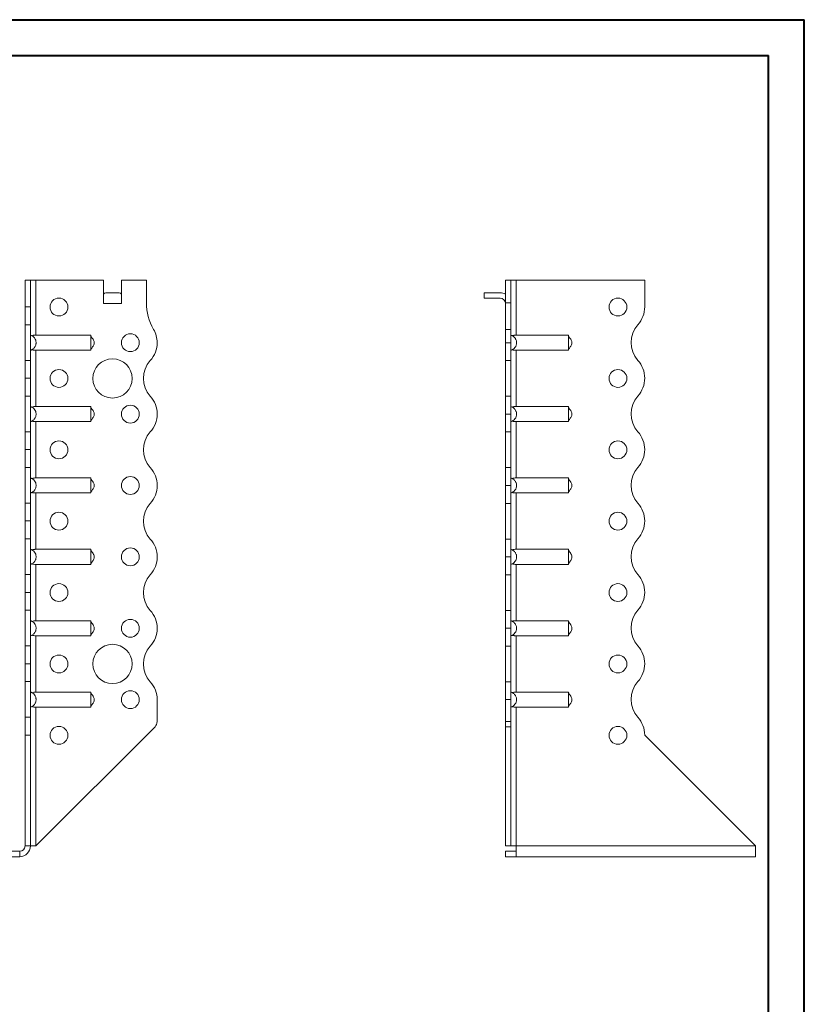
# Model space of a CAD drawing. Header units: millimetres. Extents: x 0 to 210, y 0 to 297.
# Tile 7 of 7: x 100 to 210, y 159 to 297. Entities that reach past the tile are written whole.
import ezdxf

# ---------------------------------------------------------------- set-up
doc = ezdxf.new("R2010")
doc.units = ezdxf.units.MM

msp = doc.modelspace()

# ---------------------------------------------------------------- linework, layer by layer
at = {"color": 7, "linetype": 'Continuous', "lineweight": 40}
for p, q in [((0.08, 297.21), (210.08, 297.21)), ((210.08, 0.21), (210.08, 297.21)), ((210.08, 292.21), (210.08, 297.21)), ((10.08, 292.21), (205.08, 292.21)), ((205.08, 5.21), (205.08, 292.21))]:
    msp.add_line(p, q, dxfattribs=at)
at = {"color": 7, "linetype": 'Continuous', "lineweight": 15}
for p, q in [((100.92, 260.71), (101.67, 260.71)), ((100.92, 256.99), (100.92, 260.71)), ((101.67, 256.99), (101.67, 260.71)), ((102.42, 260.71), (101.67, 260.71)), ((102.42, 253.02), (102.42, 260.71)), ((102.42, 260.71), (111.92, 260.71)), ((111.92, 257.46), (111.92, 260.71)), ((114.42, 257.46), (114.42, 260.71)), ((114.42, 260.71), (117.92, 260.71)), ((117.92, 260.71), (117.92, 257.57)), ((168.97, 260.71), (168.22, 260.71)), ((168.22, 260.71), (168.22, 257.57)), ((168.97, 260.71), (168.97, 257.57)), ((169.72, 260.71), (168.97, 260.71)), ((169.72, 253.02), (169.72, 260.71)), ((187.72, 260.71), (169.72, 260.71)), ((187.72, 256.99), (187.72, 260.71)), ((112.23, 258.96), (114.11, 258.96)), ((165.22, 258.96), (165.22, 258.21)), ((165.22, 258.96), (167.47, 258.96)), ((167.47, 258.21), (165.22, 258.21)), ((100.92, 256.99), (101.67, 256.99)), ((100.92, 254.49), (100.92, 256.99)), ((101.67, 256.99), (101.67, 254.49)), ((111.92, 257.46), (114.42, 257.46)), ((168.22, 257.57), (168.97, 257.57)), ((168.22, 253.83), (168.22, 257.57)), ((168.97, 257.57), (168.97, 253.83)), ((101.67, 254.49), (100.92, 254.49)), ((100.92, 249.49), (100.92, 254.49)), ((101.67, 249.49), (101.67, 254.49)), ((168.22, 251.96), (168.22, 253.83)), ((168.22, 253.83), (168.97, 253.83)), ((168.97, 253.83), (168.97, 251.96)), ((102.42, 253.02), (110.12, 253.02)), ((169.72, 253.02), (177.04, 253.02)), ((168.22, 251.96), (168.97, 251.96)), ((168.22, 249.46), (168.22, 251.96)), ((168.97, 251.96), (168.97, 249.46)), ((102.42, 250.91), (110.12, 250.91)), ((102.42, 243.02), (102.42, 250.91)), ((169.72, 250.91), (177.04, 250.91)), ((169.72, 243.02), (169.72, 250.91)), ((100.92, 249.49), (101.67, 249.49)), ((100.92, 246.99), (100.92, 249.49)), ((101.67, 249.49), (101.67, 246.99)), ((168.97, 249.46), (168.22, 249.46)), ((168.22, 244.46), (168.22, 249.46)), ((168.97, 244.46), (168.97, 249.46)), ((100.92, 246.99), (101.67, 246.99)), ((100.92, 244.49), (100.92, 246.99)), ((101.67, 246.99), (100.92, 246.99)), ((100.92, 246.99), (100.92, 246.99)), ((101.67, 246.99), (101.67, 244.49)), ((101.67, 246.99), (101.67, 246.99)), ((187.72, 246.99), (187.72, 246.99)), ((101.67, 244.49), (100.92, 244.49)), ((100.92, 239.49), (100.92, 244.49)), ((101.67, 239.49), (101.67, 244.49)), ((168.22, 244.46), (168.97, 244.46)), ((168.22, 241.96), (168.22, 244.46)), ((168.97, 244.46), (168.97, 241.96)), ((102.42, 243.02), (110.12, 243.02)), ((169.72, 243.02), (177.04, 243.02)), ((119.42, 241.96), (119.42, 241.96)), ((168.97, 241.96), (168.22, 241.96)), ((168.22, 239.46), (168.22, 241.96)), ((168.97, 241.96), (168.97, 239.46)), ((102.42, 240.91), (110.12, 240.91)), ((102.42, 233.02), (102.42, 240.91)), ((169.72, 240.91), (177.04, 240.91)), ((169.72, 233.02), (169.72, 240.91)), ((100.92, 239.49), (101.67, 239.49)), ((100.92, 236.99), (100.92, 239.49)), ((101.67, 239.49), (101.67, 236.99)), ((168.97, 239.46), (168.22, 239.46)), ((168.22, 234.46), (168.22, 239.46)), ((168.97, 234.46), (168.97, 239.46)), ((101.67, 236.99), (100.92, 236.99)), ((100.92, 236.99), (101.67, 236.99)), ((100.92, 236.99), (100.92, 236.99)), ((100.92, 234.49), (100.92, 236.99)), ((101.67, 236.99), (101.67, 236.99)), ((101.67, 236.99), (101.67, 234.49)), ((187.72, 236.99), (187.72, 236.99)), ((101.67, 234.49), (100.92, 234.49)), ((100.92, 229.49), (100.92, 234.49)), ((101.67, 229.49), (101.67, 234.49)), ((168.22, 234.46), (168.97, 234.46)), ((168.22, 231.96), (168.22, 234.46)), ((168.97, 234.46), (168.97, 231.96)), ((102.42, 233.02), (110.12, 233.02)), ((119.42, 231.96), (119.42, 231.96)), ((168.97, 231.96), (168.22, 231.96)), ((168.22, 229.46), (168.22, 231.96)), ((168.97, 231.96), (168.97, 229.46)), ((169.72, 233.02), (177.04, 233.02)), ((102.42, 230.91), (110.12, 230.91)), ((102.42, 223.02), (102.42, 230.91)), ((169.72, 230.91), (177.04, 230.91)), ((169.72, 223.02), (169.72, 230.91)), ((100.92, 229.49), (101.67, 229.49)), ((100.92, 226.99), (100.92, 229.49)), ((101.67, 229.49), (101.67, 226.99)), ((168.97, 229.46), (168.22, 229.46)), ((168.22, 224.46), (168.22, 229.46)), ((168.97, 224.46), (168.97, 229.46)), ((101.67, 226.99), (100.92, 226.99)), ((100.92, 226.99), (101.67, 226.99)), ((100.92, 226.99), (100.92, 226.99)), ((100.92, 224.49), (100.92, 226.99)), ((101.67, 226.99), (101.67, 226.99)), ((101.67, 226.99), (101.67, 224.49)), ((187.72, 226.99), (187.72, 226.99)), ((101.67, 224.49), (100.92, 224.49)), ((100.92, 219.49), (100.92, 224.49)), ((101.67, 219.49), (101.67, 224.49)), ((168.22, 224.46), (168.97, 224.46)), ((168.22, 221.96), (168.22, 224.46)), ((168.97, 224.46), (168.97, 221.96)), ((102.42, 223.02), (110.12, 223.02)), ((169.72, 223.02), (177.04, 223.02)), ((102.42, 220.91), (110.12, 220.91)), ((102.42, 213.02), (102.42, 220.91)), ((119.42, 221.96), (119.42, 221.96)), ((168.97, 221.96), (168.22, 221.96)), ((168.22, 219.46), (168.22, 221.96)), ((168.97, 221.96), (168.97, 219.46)), ((169.72, 220.91), (177.04, 220.91)), ((169.72, 213.02), (169.72, 220.91)), ((100.92, 219.49), (101.67, 219.49)), ((100.92, 216.99), (100.92, 219.49)), ((101.67, 219.49), (101.67, 216.99)), ((168.97, 219.46), (168.22, 219.46)), ((168.22, 214.46), (168.22, 219.46)), ((168.97, 214.46), (168.97, 219.46)), ((100.92, 216.99), (101.67, 216.99)), ((100.92, 214.49), (100.92, 216.99)), ((101.67, 216.99), (100.92, 216.99)), ((100.92, 216.99), (100.92, 216.99)), ((101.67, 216.99), (101.67, 214.49)), ((101.67, 216.99), (101.67, 216.99)), ((187.72, 216.99), (187.72, 216.99)), ((101.67, 214.49), (100.92, 214.49)), ((100.92, 209.49), (100.92, 214.49)), ((101.67, 209.49), (101.67, 214.49)), ((168.22, 214.46), (168.97, 214.46)), ((168.22, 211.96), (168.22, 214.46)), ((168.97, 214.46), (168.97, 211.96)), ((102.42, 213.02), (110.12, 213.02)), ((169.72, 213.02), (177.04, 213.02)), ((119.42, 211.96), (119.42, 211.96)), ((168.22, 211.96), (168.97, 211.96)), ((168.22, 209.46), (168.22, 211.96)), ((168.97, 211.96), (168.22, 211.96)), ((168.22, 211.96), (168.22, 211.96)), ((168.97, 211.96), (168.97, 209.46)), ((168.97, 211.96), (168.97, 211.96)), ((102.42, 210.91), (110.12, 210.91)), ((102.42, 203.02), (102.42, 210.91)), ((169.72, 210.91), (177.04, 210.91)), ((169.72, 203.02), (169.72, 210.91)), ((100.92, 209.49), (101.67, 209.49)), ((100.92, 206.99), (100.92, 209.49)), ((101.67, 209.49), (101.67, 206.99)), ((168.97, 209.46), (168.22, 209.46)), ((168.22, 204.46), (168.22, 209.46)), ((168.97, 204.46), (168.97, 209.46)), ((101.67, 206.99), (100.92, 206.99)), ((100.92, 206.99), (101.67, 206.99)), ((100.92, 204.49), (100.92, 206.99)), ((100.92, 206.99), (100.92, 206.99)), ((101.67, 206.99), (101.67, 204.49)), ((101.67, 206.99), (101.67, 206.99)), ((187.72, 206.99), (187.72, 206.99)), ((101.67, 204.49), (100.92, 204.49)), ((100.92, 199.49), (100.92, 204.49)), ((101.67, 199.49), (101.67, 204.49)), ((168.22, 204.46), (168.97, 204.46)), ((168.22, 201.96), (168.22, 204.46)), ((168.97, 204.46), (168.97, 201.96)), ((102.42, 203.02), (110.12, 203.02)), ((169.72, 203.02), (177.04, 203.02)), ((119.42, 201.96), (119.42, 198.88)), ((168.97, 201.96), (168.22, 201.96)), ((168.22, 201.96), (168.22, 198.88)), ((168.97, 201.96), (168.97, 198.88)), ((102.42, 200.91), (110.12, 200.91)), ((102.42, 181.46), (102.42, 200.91)), ((169.72, 200.91), (177.04, 200.91)), ((169.72, 181.46), (169.72, 200.91)), ((100.92, 199.49), (101.67, 199.49)), ((100.92, 196.99), (100.92, 199.49)), ((101.67, 199.49), (101.67, 196.99)), ((168.22, 198.88), (168.97, 198.88)), ((168.22, 198.17), (168.22, 198.88)), ((168.97, 198.88), (168.97, 198.17)), ((102.42, 181.46), (119.13, 198.17)), ((168.97, 198.17), (168.22, 198.17)), ((168.22, 181.46), (168.22, 198.17)), ((168.97, 181.46), (168.97, 198.17)), ((101.67, 196.99), (100.92, 196.99)), ((100.92, 196.96), (100.92, 196.99)), ((100.92, 196.96), (101.67, 196.96)), ((100.92, 181.46), (100.92, 196.96)), ((101.67, 196.96), (101.67, 196.99)), ((101.67, 181.46), (101.67, 196.96)), ((187.72, 196.96), (187.72, 196.99)), ((203.22, 181.46), (187.72, 196.96)), ((41.67, 180.71), (100.17, 180.71)), ((100.17, 180.71), (100.17, 179.96)), ((100.92, 181.46), (101.67, 181.46)), ((101.67, 181.46), (102.42, 181.46)), ((168.97, 181.46), (168.22, 181.46)), ((169.72, 180.71), (168.22, 180.71)), ((168.22, 180.71), (168.22, 179.96)), ((168.97, 181.46), (169.72, 181.46)), ((203.22, 181.46), (169.72, 181.46)), ((169.72, 181.46), (169.72, 179.96)), ((203.22, 181.46), (203.22, 179.96)), ((41.67, 179.96), (100.17, 179.96)), ((169.72, 179.96), (168.22, 179.96)), ((203.22, 179.96), (169.72, 179.96))]:
    msp.add_line(p, q, dxfattribs=at)
for centre, radius in [((105.67, 256.96), 1.25), ((183.97, 256.96), 1.25), ((115.67, 251.96), 1.25), ((113.17, 246.96), 2.75), ((105.67, 246.96), 1.25), ((183.97, 246.96), 1.25), ((115.67, 241.96), 1.25), ((105.67, 236.96), 1.25), ((183.97, 236.96), 1.25), ((115.67, 231.96), 1.25), ((105.67, 226.96), 1.25), ((183.97, 226.96), 1.25), ((115.67, 221.96), 1.25), ((105.67, 216.96), 1.25), ((183.97, 216.96), 1.25), ((115.67, 211.96), 1.25), ((113.17, 206.96), 2.75), ((105.67, 206.96), 1.25), ((183.97, 206.96), 1.25), ((115.67, 201.96), 1.25), ((105.67, 196.96), 1.25), ((183.97, 196.96), 1.25)]:
    msp.add_circle(centre, radius, dxfattribs=at)
for centre, radius, start, end in [((167.47, 257.46), 1.5, 60, 90), ((167.47, 257.46), 0.75, 0, 90), ((125.42, 257.57), 7.5, 180, 209.9264), ((183.97, 256.99), 3.75, 318.1877, 0), ((115.67, 251.96), 3.75, 0.0409, 29.9264), ((189.56, 251.99), 3.75, 138.1877, 221.8123), ((115.67, 251.96), 3.75, 318.1877, 0), ((121.26, 246.96), 3.75, 138.1877, 221.8196), ((183.97, 246.99), 3.75, 0, 41.8123), ((183.97, 246.99), 3.75, 318.1804, 0), ((115.67, 241.96), 3.75, 0, 41.8196), ((189.56, 241.99), 3.75, 138.1804, 221.8123), ((115.67, 241.96), 3.75, 318.1877, 0), ((121.26, 236.96), 3.75, 138.1877, 221.8123), ((183.97, 236.99), 3.75, 0, 41.8123), ((183.97, 236.99), 3.75, 318.1804, 0), ((115.67, 231.96), 3.75, 0, 41.8123), ((189.56, 231.99), 3.75, 138.1804, 221.8123), ((115.67, 231.96), 3.75, 318.1804, 0), ((121.26, 226.96), 3.75, 138.1804, 221.8196), ((183.97, 226.99), 3.75, 0, 41.8123), ((183.97, 226.99), 3.75, 318.1804, 0), ((115.67, 221.96), 3.75, 0, 41.8196), ((189.56, 221.99), 3.75, 138.1804, 221.8196), ((115.67, 221.96), 3.75, 318.1804, 0), ((121.26, 216.96), 3.75, 138.1804, 221.8196), ((183.97, 216.99), 3.75, 0, 41.8196), ((183.97, 216.99), 3.75, 318.1804, 0), ((115.67, 211.96), 3.75, 0, 41.8196), ((189.56, 211.99), 3.75, 138.1804, 221.8196), ((115.67, 211.96), 3.75, 318.1804, 0), ((121.26, 206.96), 3.75, 138.1804, 221.8196), ((183.97, 206.99), 3.75, 0, 41.8196), ((183.97, 206.99), 3.75, 318.1877, 0), ((115.67, 201.96), 3.75, 0, 41.8196), ((189.56, 201.99), 3.75, 138.1877, 221.8123), ((118.42, 198.88), 1, 315, 0), ((183.97, 196.99), 3.75, 0, 41.8123), ((100.17, 181.46), 1.5, 270, 360), ((100.17, 181.46), 0.75, 270, 360)]:
    msp.add_arc(centre, radius, start, end, dxfattribs=at)
for centre, start_param, end_param in [((112.23, 257.46), 0, 0.523599), ((114.11, 257.46), 5.759587, 6.283185)]:
    msp.add_ellipse(centre, major_axis=(0, 1.5), ratio=0.416667, start_param=start_param, end_param=end_param, dxfattribs=at)
for points, knots in [([(101.67, 250.91), (101.73, 250.92), (101.78, 250.94), (101.89, 250.99), (101.94, 251.02), (102.04, 251.09), (102.09, 251.13), (102.17, 251.21), (102.21, 251.25), (102.28, 251.35), (102.31, 251.4), (102.37, 251.5), (102.39, 251.56), (102.43, 251.67), (102.44, 251.73), (102.46, 251.84), (102.47, 251.9), (102.47, 252.02), (102.46, 252.08), (102.44, 252.2), (102.43, 252.26), (102.37, 252.43), (102.32, 252.53), (102.17, 252.72), (102.09, 252.8), (101.94, 252.9), (101.89, 252.93), (101.78, 252.98), (101.73, 253.01), (101.67, 253.02)], [0, 0, 0, 0, 0.0625, 0.0625, 0.125, 0.125, 0.1875, 0.1875, 0.25, 0.25, 0.3125, 0.3125, 0.375, 0.375, 0.4375, 0.4375, 0.5, 0.5, 0.5625, 0.5625, 0.625, 0.625, 0.75, 0.75, 0.875, 0.875, 0.9375, 0.9375, 1, 1, 1, 1]), ([(102.42, 253.02), (102.37, 253.02), (102.32, 253.02), (102.22, 253.01), (102.17, 253.01), (102.08, 253), (102.04, 252.99), (101.96, 252.97), (101.92, 252.95), (101.89, 252.93)], [0, 0, 0, 0, 0.25, 0.25, 0.5, 0.5, 0.75, 0.75, 1, 1, 1, 1]), ([(110.12, 253.02), (110.12, 253.01), (110.12, 252.98), (110.12, 252.93), (110.12, 252.9), (110.12, 252.84), (110.12, 252.8), (110.12, 252.72), (110.12, 252.67), (110.12, 252.58), (110.12, 252.53), (110.12, 252.42), (110.12, 252.37), (110.12, 252.26), (110.12, 252.2), (110.12, 252.08), (110.12, 252.02), (110.12, 251.85), (110.12, 251.73), (110.12, 251.5), (110.12, 251.4), (110.12, 251.21), (110.12, 251.12), (110.12, 251.02), (110.12, 250.99), (110.12, 250.94), (110.12, 250.92), (110.12, 250.91)], [0, 0, 0, 0, 0.0625, 0.0625, 0.125, 0.125, 0.1875, 0.1875, 0.25, 0.25, 0.3125, 0.3125, 0.375, 0.375, 0.4375, 0.4375, 0.5, 0.5, 0.625, 0.625, 0.75, 0.75, 0.875, 0.875, 0.9375, 0.9375, 1, 1, 1, 1]), ([(110.12, 250.96), (110.15, 251.03), (110.19, 251.14), (110.32, 251.29), (110.44, 251.47), (110.56, 251.67), (110.63, 251.9), (110.61, 252.13), (110.5, 252.36), (110.37, 252.55), (110.23, 252.72), (110.15, 252.85), (110.13, 252.93), (110.12, 252.96)], [0, 0, 0, 0, 0.103535, 0.187076, 0.282267, 0.376183, 0.481926, 0.573538, 0.654559, 0.788835, 0.889561, 0.944535, 1, 1, 1, 1]), ([(168.97, 253.02), (169.03, 253.01), (169.08, 252.98), (169.19, 252.93), (169.24, 252.9), (169.34, 252.84), (169.39, 252.8), (169.47, 252.72), (169.51, 252.67), (169.58, 252.58), (169.62, 252.53), (169.67, 252.42), (169.7, 252.37), (169.73, 252.26), (169.75, 252.2), (169.77, 252.08), (169.77, 252.02), (169.77, 251.85), (169.75, 251.73), (169.68, 251.5), (169.62, 251.4), (169.48, 251.21), (169.39, 251.12), (169.24, 251.02), (169.19, 250.99), (169.08, 250.94), (169.03, 250.92), (168.97, 250.91)], [0, 0, 0, 0, 0.0625, 0.0625, 0.125, 0.125, 0.1875, 0.1875, 0.25, 0.25, 0.3125, 0.3125, 0.375, 0.375, 0.4375, 0.4375, 0.5, 0.5, 0.625, 0.625, 0.75, 0.75, 0.875, 0.875, 0.9375, 0.9375, 1, 1, 1, 1]), ([(169.19, 252.93), (169.22, 252.95), (169.26, 252.97), (169.34, 252.99), (169.39, 253), (169.52, 253.02), (169.62, 253.02), (169.72, 253.02)], [0, 0, 0, 0, 0.25, 0.25, 0.5, 0.5, 1, 1, 1, 1]), ([(177.04, 250.91), (177.04, 250.92), (177.04, 250.94), (177.04, 250.99), (177.04, 251.02), (177.04, 251.09), (177.04, 251.13), (177.04, 251.21), (177.04, 251.25), (177.04, 251.35), (177.04, 251.4), (177.04, 251.5), (177.04, 251.56), (177.04, 251.67), (177.04, 251.73), (177.04, 251.84), (177.04, 251.9), (177.04, 252.02), (177.04, 252.08), (177.04, 252.2), (177.04, 252.26), (177.04, 252.43), (177.04, 252.53), (177.04, 252.72), (177.04, 252.8), (177.04, 252.9), (177.04, 252.93), (177.04, 252.98), (177.04, 253.01), (177.04, 253.02)], [0, 0, 0, 0, 0.0625, 0.0625, 0.125, 0.125, 0.1875, 0.1875, 0.25, 0.25, 0.3125, 0.3125, 0.375, 0.375, 0.4375, 0.4375, 0.5, 0.5, 0.5625, 0.5625, 0.625, 0.625, 0.75, 0.75, 0.875, 0.875, 0.9375, 0.9375, 1, 1, 1, 1]), ([(177.04, 250.96), (177.06, 251.03), (177.11, 251.14), (177.24, 251.29), (177.36, 251.47), (177.48, 251.67), (177.55, 251.9), (177.52, 252.13), (177.42, 252.36), (177.28, 252.55), (177.15, 252.72), (177.07, 252.85), (177.05, 252.93), (177.04, 252.96)], [0, 0, 0, 0, 0.103535, 0.187076, 0.282267, 0.376183, 0.481926, 0.573538, 0.654559, 0.788835, 0.889561, 0.944535, 1, 1, 1, 1]), ([(101.89, 250.99), (101.92, 250.98), (101.96, 250.96), (102.04, 250.94), (102.08, 250.93), (102.22, 250.91), (102.32, 250.91), (102.42, 250.91)], [0, 0, 0, 0, 0.25, 0.25, 0.5, 0.5, 1, 1, 1, 1]), ([(169.72, 250.91), (169.67, 250.91), (169.62, 250.91), (169.52, 250.91), (169.48, 250.92), (169.38, 250.93), (169.34, 250.94), (169.26, 250.96), (169.22, 250.98), (169.19, 250.99)], [0, 0, 0, 0, 0.25, 0.25, 0.5, 0.5, 0.75, 0.75, 1, 1, 1, 1]), ([(101.67, 240.91), (101.73, 240.92), (101.78, 240.94), (101.89, 240.99), (101.94, 241.02), (102.04, 241.09), (102.09, 241.13), (102.17, 241.21), (102.21, 241.25), (102.28, 241.35), (102.31, 241.4), (102.37, 241.5), (102.39, 241.56), (102.43, 241.67), (102.44, 241.73), (102.46, 241.84), (102.47, 241.9), (102.47, 242.02), (102.46, 242.08), (102.44, 242.2), (102.43, 242.26), (102.37, 242.43), (102.32, 242.53), (102.17, 242.72), (102.09, 242.8), (101.94, 242.9), (101.89, 242.93), (101.78, 242.98), (101.73, 243.01), (101.67, 243.02)], [0, 0, 0, 0, 0.0625, 0.0625, 0.125, 0.125, 0.1875, 0.1875, 0.25, 0.25, 0.3125, 0.3125, 0.375, 0.375, 0.4375, 0.4375, 0.5, 0.5, 0.5625, 0.5625, 0.625, 0.625, 0.75, 0.75, 0.875, 0.875, 0.9375, 0.9375, 1, 1, 1, 1]), ([(102.42, 243.02), (102.37, 243.02), (102.32, 243.02), (102.22, 243.01), (102.17, 243.01), (102.04, 242.99), (101.95, 242.97), (101.89, 242.93)], [0, 0, 0, 0, 0.25, 0.25, 0.5, 0.5, 1, 1, 1, 1]), ([(110.12, 243.02), (110.12, 243.01), (110.12, 242.98), (110.12, 242.93), (110.12, 242.9), (110.12, 242.84), (110.12, 242.8), (110.12, 242.72), (110.12, 242.67), (110.12, 242.58), (110.12, 242.53), (110.12, 242.42), (110.12, 242.37), (110.12, 242.26), (110.12, 242.2), (110.12, 242.08), (110.12, 242.02), (110.12, 241.85), (110.12, 241.73), (110.12, 241.5), (110.12, 241.4), (110.12, 241.21), (110.12, 241.12), (110.12, 241.02), (110.12, 240.99), (110.12, 240.94), (110.12, 240.92), (110.12, 240.91)], [0, 0, 0, 0, 0.0625, 0.0625, 0.125, 0.125, 0.1875, 0.1875, 0.25, 0.25, 0.3125, 0.3125, 0.375, 0.375, 0.4375, 0.4375, 0.5, 0.5, 0.625, 0.625, 0.75, 0.75, 0.875, 0.875, 0.9375, 0.9375, 1, 1, 1, 1]), ([(110.12, 240.96), (110.15, 241.03), (110.19, 241.14), (110.32, 241.29), (110.44, 241.47), (110.56, 241.67), (110.63, 241.9), (110.61, 242.13), (110.5, 242.36), (110.37, 242.55), (110.23, 242.72), (110.15, 242.85), (110.13, 242.93), (110.12, 242.96)], [0, 0, 0, 0, 0.103535, 0.187076, 0.282267, 0.376183, 0.481926, 0.573538, 0.654559, 0.788835, 0.889561, 0.944535, 1, 1, 1, 1]), ([(168.97, 243.02), (169.03, 243.01), (169.08, 242.98), (169.19, 242.93), (169.24, 242.9), (169.34, 242.84), (169.39, 242.8), (169.47, 242.72), (169.51, 242.67), (169.58, 242.58), (169.62, 242.53), (169.67, 242.42), (169.7, 242.37), (169.73, 242.26), (169.75, 242.2), (169.77, 242.08), (169.77, 242.02), (169.77, 241.85), (169.75, 241.73), (169.68, 241.5), (169.62, 241.4), (169.48, 241.21), (169.39, 241.12), (169.24, 241.02), (169.19, 240.99), (169.08, 240.94), (169.03, 240.92), (168.97, 240.91)], [0, 0, 0, 0, 0.0625, 0.0625, 0.125, 0.125, 0.1875, 0.1875, 0.25, 0.25, 0.3125, 0.3125, 0.375, 0.375, 0.4375, 0.4375, 0.5, 0.5, 0.625, 0.625, 0.75, 0.75, 0.875, 0.875, 0.9375, 0.9375, 1, 1, 1, 1]), ([(169.19, 242.93), (169.22, 242.95), (169.26, 242.97), (169.34, 242.99), (169.39, 243), (169.52, 243.02), (169.62, 243.02), (169.72, 243.02)], [0, 0, 0, 0, 0.25, 0.25, 0.5, 0.5, 1, 1, 1, 1]), ([(177.04, 240.91), (177.04, 240.92), (177.04, 240.94), (177.04, 240.99), (177.04, 241.02), (177.04, 241.09), (177.04, 241.13), (177.04, 241.21), (177.04, 241.25), (177.04, 241.35), (177.04, 241.4), (177.04, 241.5), (177.04, 241.56), (177.04, 241.67), (177.04, 241.73), (177.04, 241.84), (177.04, 241.9), (177.04, 242.02), (177.04, 242.08), (177.04, 242.2), (177.04, 242.26), (177.04, 242.43), (177.04, 242.53), (177.04, 242.72), (177.04, 242.8), (177.04, 242.9), (177.04, 242.93), (177.04, 242.98), (177.04, 243.01), (177.04, 243.02)], [0, 0, 0, 0, 0.0625, 0.0625, 0.125, 0.125, 0.1875, 0.1875, 0.25, 0.25, 0.3125, 0.3125, 0.375, 0.375, 0.4375, 0.4375, 0.5, 0.5, 0.5625, 0.5625, 0.625, 0.625, 0.75, 0.75, 0.875, 0.875, 0.9375, 0.9375, 1, 1, 1, 1]), ([(177.04, 240.96), (177.06, 241.03), (177.11, 241.14), (177.24, 241.29), (177.36, 241.47), (177.48, 241.67), (177.55, 241.9), (177.52, 242.13), (177.42, 242.36), (177.28, 242.55), (177.15, 242.72), (177.07, 242.85), (177.05, 242.93), (177.04, 242.96)], [0, 0, 0, 0, 0.103535, 0.187076, 0.282267, 0.376183, 0.481926, 0.573538, 0.654559, 0.788835, 0.889561, 0.944535, 1, 1, 1, 1]), ([(101.89, 240.99), (101.92, 240.98), (101.96, 240.96), (102.04, 240.94), (102.08, 240.93), (102.22, 240.91), (102.32, 240.91), (102.42, 240.91)], [0, 0, 0, 0, 0.25, 0.25, 0.5, 0.5, 1, 1, 1, 1]), ([(169.72, 240.91), (169.67, 240.91), (169.62, 240.91), (169.52, 240.91), (169.48, 240.92), (169.38, 240.93), (169.34, 240.94), (169.26, 240.96), (169.22, 240.98), (169.19, 240.99)], [0, 0, 0, 0, 0.25, 0.25, 0.5, 0.5, 0.75, 0.75, 1, 1, 1, 1]), ([(101.67, 230.91), (101.73, 230.92), (101.78, 230.94), (101.89, 230.99), (101.94, 231.02), (102.04, 231.09), (102.09, 231.13), (102.17, 231.21), (102.21, 231.25), (102.28, 231.35), (102.31, 231.4), (102.37, 231.5), (102.39, 231.56), (102.43, 231.67), (102.44, 231.73), (102.46, 231.84), (102.47, 231.9), (102.47, 232.02), (102.46, 232.08), (102.44, 232.2), (102.43, 232.26), (102.37, 232.43), (102.32, 232.53), (102.17, 232.72), (102.09, 232.8), (101.94, 232.9), (101.89, 232.93), (101.78, 232.98), (101.73, 233.01), (101.67, 233.02)], [0, 0, 0, 0, 0.0625, 0.0625, 0.125, 0.125, 0.1875, 0.1875, 0.25, 0.25, 0.3125, 0.3125, 0.375, 0.375, 0.4375, 0.4375, 0.5, 0.5, 0.5625, 0.5625, 0.625, 0.625, 0.75, 0.75, 0.875, 0.875, 0.9375, 0.9375, 1, 1, 1, 1]), ([(102.42, 233.02), (102.37, 233.02), (102.32, 233.02), (102.22, 233.01), (102.17, 233.01), (102.04, 232.99), (101.95, 232.97), (101.89, 232.93)], [0, 0, 0, 0, 0.25, 0.25, 0.5, 0.5, 1, 1, 1, 1]), ([(110.12, 233.02), (110.12, 233.01), (110.12, 232.98), (110.12, 232.93), (110.12, 232.9), (110.12, 232.84), (110.12, 232.8), (110.12, 232.72), (110.12, 232.67), (110.12, 232.58), (110.12, 232.53), (110.12, 232.42), (110.12, 232.37), (110.12, 232.26), (110.12, 232.2), (110.12, 232.08), (110.12, 232.02), (110.12, 231.85), (110.12, 231.73), (110.12, 231.5), (110.12, 231.4), (110.12, 231.21), (110.12, 231.12), (110.12, 231.02), (110.12, 230.99), (110.12, 230.94), (110.12, 230.92), (110.12, 230.91)], [0, 0, 0, 0, 0.0625, 0.0625, 0.125, 0.125, 0.1875, 0.1875, 0.25, 0.25, 0.3125, 0.3125, 0.375, 0.375, 0.4375, 0.4375, 0.5, 0.5, 0.625, 0.625, 0.75, 0.75, 0.875, 0.875, 0.9375, 0.9375, 1, 1, 1, 1]), ([(110.12, 230.96), (110.15, 231.03), (110.19, 231.14), (110.32, 231.29), (110.44, 231.47), (110.56, 231.67), (110.63, 231.9), (110.61, 232.13), (110.5, 232.36), (110.37, 232.55), (110.23, 232.72), (110.15, 232.85), (110.13, 232.93), (110.12, 232.96)], [0, 0, 0, 0, 0.103535, 0.187076, 0.282267, 0.376183, 0.481926, 0.573538, 0.654559, 0.788835, 0.889561, 0.944535, 1, 1, 1, 1]), ([(168.97, 233.02), (169.03, 233.01), (169.08, 232.98), (169.19, 232.93), (169.24, 232.9), (169.34, 232.84), (169.39, 232.8), (169.47, 232.72), (169.51, 232.67), (169.58, 232.58), (169.62, 232.53), (169.67, 232.42), (169.7, 232.37), (169.73, 232.26), (169.75, 232.2), (169.77, 232.08), (169.77, 232.02), (169.77, 231.85), (169.75, 231.73), (169.68, 231.5), (169.62, 231.4), (169.48, 231.21), (169.39, 231.12), (169.24, 231.02), (169.19, 230.99), (169.08, 230.94), (169.03, 230.92), (168.97, 230.91)], [0, 0, 0, 0, 0.0625, 0.0625, 0.125, 0.125, 0.1875, 0.1875, 0.25, 0.25, 0.3125, 0.3125, 0.375, 0.375, 0.4375, 0.4375, 0.5, 0.5, 0.625, 0.625, 0.75, 0.75, 0.875, 0.875, 0.9375, 0.9375, 1, 1, 1, 1]), ([(169.19, 232.93), (169.22, 232.95), (169.26, 232.97), (169.34, 232.99), (169.39, 233), (169.52, 233.02), (169.62, 233.02), (169.72, 233.02)], [0, 0, 0, 0, 0.25, 0.25, 0.5, 0.5, 1, 1, 1, 1]), ([(177.04, 230.91), (177.04, 230.92), (177.04, 230.94), (177.04, 230.99), (177.04, 231.02), (177.04, 231.09), (177.04, 231.13), (177.04, 231.21), (177.04, 231.25), (177.04, 231.35), (177.04, 231.4), (177.04, 231.5), (177.04, 231.56), (177.04, 231.67), (177.04, 231.73), (177.04, 231.84), (177.04, 231.9), (177.04, 232.02), (177.04, 232.08), (177.04, 232.2), (177.04, 232.26), (177.04, 232.43), (177.04, 232.53), (177.04, 232.72), (177.04, 232.8), (177.04, 232.9), (177.04, 232.93), (177.04, 232.98), (177.04, 233.01), (177.04, 233.02)], [0, 0, 0, 0, 0.0625, 0.0625, 0.125, 0.125, 0.1875, 0.1875, 0.25, 0.25, 0.3125, 0.3125, 0.375, 0.375, 0.4375, 0.4375, 0.5, 0.5, 0.5625, 0.5625, 0.625, 0.625, 0.75, 0.75, 0.875, 0.875, 0.9375, 0.9375, 1, 1, 1, 1]), ([(177.04, 230.96), (177.06, 231.03), (177.11, 231.14), (177.24, 231.29), (177.36, 231.47), (177.48, 231.67), (177.55, 231.9), (177.52, 232.13), (177.42, 232.36), (177.28, 232.55), (177.15, 232.72), (177.07, 232.85), (177.05, 232.93), (177.04, 232.96)], [0, 0, 0, 0, 0.103535, 0.187076, 0.282267, 0.376183, 0.481926, 0.573538, 0.654559, 0.788835, 0.889561, 0.944535, 1, 1, 1, 1]), ([(101.89, 230.99), (101.92, 230.98), (101.96, 230.96), (102.04, 230.94), (102.08, 230.93), (102.22, 230.91), (102.32, 230.91), (102.42, 230.91)], [0, 0, 0, 0, 0.25, 0.25, 0.5, 0.5, 1, 1, 1, 1]), ([(169.72, 230.91), (169.67, 230.91), (169.62, 230.91), (169.52, 230.91), (169.48, 230.92), (169.38, 230.93), (169.34, 230.94), (169.26, 230.96), (169.22, 230.98), (169.19, 230.99)], [0, 0, 0, 0, 0.25, 0.25, 0.5, 0.5, 0.75, 0.75, 1, 1, 1, 1]), ([(101.67, 220.91), (101.73, 220.92), (101.78, 220.94), (101.89, 220.99), (101.94, 221.02), (102.04, 221.09), (102.09, 221.13), (102.17, 221.21), (102.21, 221.25), (102.28, 221.35), (102.31, 221.4), (102.37, 221.5), (102.39, 221.56), (102.43, 221.67), (102.44, 221.73), (102.46, 221.84), (102.47, 221.9), (102.47, 222.02), (102.46, 222.08), (102.44, 222.2), (102.43, 222.26), (102.37, 222.43), (102.32, 222.53), (102.17, 222.72), (102.09, 222.8), (101.94, 222.9), (101.89, 222.93), (101.78, 222.98), (101.73, 223.01), (101.67, 223.02)], [0, 0, 0, 0, 0.0625, 0.0625, 0.125, 0.125, 0.1875, 0.1875, 0.25, 0.25, 0.3125, 0.3125, 0.375, 0.375, 0.4375, 0.4375, 0.5, 0.5, 0.5625, 0.5625, 0.625, 0.625, 0.75, 0.75, 0.875, 0.875, 0.9375, 0.9375, 1, 1, 1, 1]), ([(102.42, 223.02), (102.37, 223.02), (102.32, 223.02), (102.22, 223.01), (102.17, 223.01), (102.04, 222.99), (101.95, 222.97), (101.89, 222.93)], [0, 0, 0, 0, 0.25, 0.25, 0.5, 0.5, 1, 1, 1, 1]), ([(110.12, 223.02), (110.12, 223.01), (110.12, 222.98), (110.12, 222.93), (110.12, 222.9), (110.12, 222.84), (110.12, 222.8), (110.12, 222.72), (110.12, 222.67), (110.12, 222.58), (110.12, 222.53), (110.12, 222.42), (110.12, 222.37), (110.12, 222.26), (110.12, 222.2), (110.12, 222.08), (110.12, 222.02), (110.12, 221.85), (110.12, 221.73), (110.12, 221.5), (110.12, 221.4), (110.12, 221.21), (110.12, 221.12), (110.12, 221.02), (110.12, 220.99), (110.12, 220.94), (110.12, 220.92), (110.12, 220.91)], [0, 0, 0, 0, 0.0625, 0.0625, 0.125, 0.125, 0.1875, 0.1875, 0.25, 0.25, 0.3125, 0.3125, 0.375, 0.375, 0.4375, 0.4375, 0.5, 0.5, 0.625, 0.625, 0.75, 0.75, 0.875, 0.875, 0.9375, 0.9375, 1, 1, 1, 1]), ([(110.12, 220.96), (110.15, 221.03), (110.19, 221.14), (110.32, 221.29), (110.44, 221.47), (110.56, 221.67), (110.63, 221.9), (110.61, 222.13), (110.5, 222.36), (110.37, 222.55), (110.23, 222.72), (110.15, 222.85), (110.13, 222.93), (110.12, 222.96)], [0, 0, 0, 0, 0.103535, 0.187076, 0.282267, 0.376183, 0.481926, 0.573538, 0.654559, 0.788835, 0.889561, 0.944535, 1, 1, 1, 1]), ([(168.97, 223.02), (169.03, 223.01), (169.08, 222.98), (169.19, 222.93), (169.24, 222.9), (169.34, 222.84), (169.39, 222.8), (169.47, 222.72), (169.51, 222.67), (169.58, 222.58), (169.62, 222.53), (169.67, 222.42), (169.7, 222.37), (169.73, 222.26), (169.75, 222.2), (169.77, 222.08), (169.77, 222.02), (169.77, 221.85), (169.75, 221.73), (169.68, 221.5), (169.62, 221.4), (169.48, 221.21), (169.39, 221.12), (169.24, 221.02), (169.19, 220.99), (169.08, 220.94), (169.03, 220.92), (168.97, 220.91)], [0, 0, 0, 0, 0.0625, 0.0625, 0.125, 0.125, 0.1875, 0.1875, 0.25, 0.25, 0.3125, 0.3125, 0.375, 0.375, 0.4375, 0.4375, 0.5, 0.5, 0.625, 0.625, 0.75, 0.75, 0.875, 0.875, 0.9375, 0.9375, 1, 1, 1, 1]), ([(169.19, 222.93), (169.22, 222.95), (169.26, 222.97), (169.34, 222.99), (169.39, 223), (169.52, 223.02), (169.62, 223.02), (169.72, 223.02)], [0, 0, 0, 0, 0.25, 0.25, 0.5, 0.5, 1, 1, 1, 1]), ([(177.04, 220.91), (177.04, 220.92), (177.04, 220.94), (177.04, 220.99), (177.04, 221.02), (177.04, 221.09), (177.04, 221.13), (177.04, 221.21), (177.04, 221.25), (177.04, 221.35), (177.04, 221.4), (177.04, 221.5), (177.04, 221.56), (177.04, 221.67), (177.04, 221.73), (177.04, 221.84), (177.04, 221.9), (177.04, 222.02), (177.04, 222.08), (177.04, 222.2), (177.04, 222.26), (177.04, 222.43), (177.04, 222.53), (177.04, 222.72), (177.04, 222.8), (177.04, 222.9), (177.04, 222.93), (177.04, 222.98), (177.04, 223.01), (177.04, 223.02)], [0, 0, 0, 0, 0.0625, 0.0625, 0.125, 0.125, 0.1875, 0.1875, 0.25, 0.25, 0.3125, 0.3125, 0.375, 0.375, 0.4375, 0.4375, 0.5, 0.5, 0.5625, 0.5625, 0.625, 0.625, 0.75, 0.75, 0.875, 0.875, 0.9375, 0.9375, 1, 1, 1, 1]), ([(177.04, 220.96), (177.06, 221.03), (177.11, 221.14), (177.24, 221.29), (177.36, 221.47), (177.48, 221.67), (177.55, 221.9), (177.52, 222.13), (177.42, 222.36), (177.28, 222.55), (177.15, 222.72), (177.07, 222.85), (177.05, 222.93), (177.04, 222.96)], [0, 0, 0, 0, 0.103535, 0.1870758, 0.2822675, 0.3761829, 0.4819262, 0.5735379, 0.6545588, 0.7888354, 0.8895615, 0.9445346, 1, 1, 1, 1]), ([(101.89, 220.99), (101.92, 220.98), (101.96, 220.96), (102.04, 220.94), (102.08, 220.93), (102.22, 220.91), (102.32, 220.91), (102.42, 220.91)], [0, 0, 0, 0, 0.25, 0.25, 0.5, 0.5, 1, 1, 1, 1]), ([(169.72, 220.91), (169.67, 220.91), (169.62, 220.91), (169.52, 220.91), (169.48, 220.92), (169.38, 220.93), (169.34, 220.94), (169.26, 220.96), (169.22, 220.98), (169.19, 220.99)], [0, 0, 0, 0, 0.25, 0.25, 0.5, 0.5, 0.75, 0.75, 1, 1, 1, 1]), ([(101.67, 210.91), (101.73, 210.92), (101.78, 210.94), (101.89, 210.99), (101.94, 211.02), (102.04, 211.09), (102.09, 211.13), (102.17, 211.21), (102.21, 211.25), (102.28, 211.35), (102.31, 211.4), (102.37, 211.5), (102.39, 211.56), (102.43, 211.67), (102.44, 211.73), (102.46, 211.84), (102.47, 211.9), (102.47, 212.02), (102.46, 212.08), (102.44, 212.2), (102.43, 212.26), (102.37, 212.43), (102.32, 212.53), (102.17, 212.72), (102.09, 212.8), (101.94, 212.9), (101.89, 212.93), (101.78, 212.98), (101.73, 213.01), (101.67, 213.02)], [0, 0, 0, 0, 0.0625, 0.0625, 0.125, 0.125, 0.1875, 0.1875, 0.25, 0.25, 0.3125, 0.3125, 0.375, 0.375, 0.4375, 0.4375, 0.5, 0.5, 0.5625, 0.5625, 0.625, 0.625, 0.75, 0.75, 0.875, 0.875, 0.9375, 0.9375, 1, 1, 1, 1]), ([(102.42, 213.02), (102.37, 213.02), (102.32, 213.02), (102.22, 213.01), (102.17, 213.01), (102.04, 212.99), (101.95, 212.97), (101.89, 212.93)], [0, 0, 0, 0, 0.25, 0.25, 0.5, 0.5, 1, 1, 1, 1]), ([(110.12, 213.02), (110.12, 213.01), (110.12, 212.98), (110.12, 212.93), (110.12, 212.9), (110.12, 212.84), (110.12, 212.8), (110.12, 212.72), (110.12, 212.67), (110.12, 212.58), (110.12, 212.53), (110.12, 212.42), (110.12, 212.37), (110.12, 212.26), (110.12, 212.2), (110.12, 212.08), (110.12, 212.02), (110.12, 211.85), (110.12, 211.73), (110.12, 211.5), (110.12, 211.4), (110.12, 211.21), (110.12, 211.12), (110.12, 211.02), (110.12, 210.99), (110.12, 210.94), (110.12, 210.92), (110.12, 210.91)], [0, 0, 0, 0, 0.0625, 0.0625, 0.125, 0.125, 0.1875, 0.1875, 0.25, 0.25, 0.3125, 0.3125, 0.375, 0.375, 0.4375, 0.4375, 0.5, 0.5, 0.625, 0.625, 0.75, 0.75, 0.875, 0.875, 0.9375, 0.9375, 1, 1, 1, 1]), ([(110.12, 210.96), (110.15, 211.03), (110.19, 211.14), (110.32, 211.29), (110.44, 211.47), (110.56, 211.67), (110.63, 211.9), (110.61, 212.13), (110.5, 212.36), (110.37, 212.55), (110.23, 212.72), (110.15, 212.85), (110.13, 212.93), (110.12, 212.96)], [0, 0, 0, 0, 0.103535, 0.187076, 0.282267, 0.376183, 0.481926, 0.573538, 0.654559, 0.788835, 0.889561, 0.944535, 1, 1, 1, 1]), ([(168.97, 213.02), (169.03, 213.01), (169.08, 212.98), (169.19, 212.93), (169.24, 212.9), (169.34, 212.84), (169.39, 212.8), (169.47, 212.72), (169.51, 212.67), (169.58, 212.58), (169.62, 212.53), (169.67, 212.42), (169.7, 212.37), (169.73, 212.26), (169.75, 212.2), (169.77, 212.08), (169.77, 212.02), (169.77, 211.85), (169.75, 211.73), (169.68, 211.5), (169.62, 211.4), (169.48, 211.21), (169.39, 211.12), (169.24, 211.02), (169.19, 210.99), (169.08, 210.94), (169.03, 210.92), (168.97, 210.91)], [0, 0, 0, 0, 0.0625, 0.0625, 0.125, 0.125, 0.1875, 0.1875, 0.25, 0.25, 0.3125, 0.3125, 0.375, 0.375, 0.4375, 0.4375, 0.5, 0.5, 0.625, 0.625, 0.75, 0.75, 0.875, 0.875, 0.9375, 0.9375, 1, 1, 1, 1]), ([(169.19, 212.93), (169.22, 212.95), (169.26, 212.97), (169.34, 212.99), (169.39, 213), (169.52, 213.02), (169.62, 213.02), (169.72, 213.02)], [0, 0, 0, 0, 0.25, 0.25, 0.5, 0.5, 1, 1, 1, 1]), ([(177.04, 210.91), (177.04, 210.92), (177.04, 210.94), (177.04, 210.99), (177.04, 211.02), (177.04, 211.09), (177.04, 211.13), (177.04, 211.21), (177.04, 211.25), (177.04, 211.35), (177.04, 211.4), (177.04, 211.5), (177.04, 211.56), (177.04, 211.67), (177.04, 211.73), (177.04, 211.84), (177.04, 211.9), (177.04, 212.02), (177.04, 212.08), (177.04, 212.2), (177.04, 212.26), (177.04, 212.43), (177.04, 212.53), (177.04, 212.72), (177.04, 212.8), (177.04, 212.9), (177.04, 212.93), (177.04, 212.98), (177.04, 213.01), (177.04, 213.02)], [0, 0, 0, 0, 0.0625, 0.0625, 0.125, 0.125, 0.1875, 0.1875, 0.25, 0.25, 0.3125, 0.3125, 0.375, 0.375, 0.4375, 0.4375, 0.5, 0.5, 0.5625, 0.5625, 0.625, 0.625, 0.75, 0.75, 0.875, 0.875, 0.9375, 0.9375, 1, 1, 1, 1]), ([(177.04, 210.96), (177.06, 211.03), (177.11, 211.14), (177.24, 211.29), (177.36, 211.47), (177.48, 211.67), (177.55, 211.9), (177.52, 212.13), (177.42, 212.36), (177.28, 212.55), (177.15, 212.72), (177.07, 212.85), (177.05, 212.93), (177.04, 212.96)], [0, 0, 0, 0, 0.103535, 0.187076, 0.282267, 0.376183, 0.481926, 0.573538, 0.654559, 0.788835, 0.889561, 0.944535, 1, 1, 1, 1]), ([(101.89, 210.99), (101.92, 210.98), (101.96, 210.96), (102.04, 210.94), (102.08, 210.93), (102.22, 210.91), (102.32, 210.91), (102.42, 210.91)], [0, 0, 0, 0, 0.25, 0.25, 0.5, 0.5, 1, 1, 1, 1]), ([(169.72, 210.91), (169.67, 210.91), (169.62, 210.91), (169.52, 210.91), (169.48, 210.92), (169.38, 210.93), (169.34, 210.94), (169.26, 210.96), (169.22, 210.98), (169.19, 210.99)], [0, 0, 0, 0, 0.25, 0.25, 0.5, 0.5, 0.75, 0.75, 1, 1, 1, 1]), ([(101.67, 200.91), (101.73, 200.92), (101.78, 200.94), (101.89, 200.99), (101.94, 201.02), (102.04, 201.09), (102.09, 201.13), (102.17, 201.21), (102.21, 201.25), (102.28, 201.35), (102.31, 201.4), (102.37, 201.5), (102.39, 201.56), (102.43, 201.67), (102.44, 201.73), (102.46, 201.84), (102.47, 201.9), (102.47, 202.02), (102.46, 202.08), (102.44, 202.2), (102.43, 202.26), (102.37, 202.43), (102.32, 202.53), (102.17, 202.72), (102.09, 202.8), (101.94, 202.9), (101.89, 202.93), (101.78, 202.98), (101.73, 203.01), (101.67, 203.02)], [0, 0, 0, 0, 0.0625, 0.0625, 0.125, 0.125, 0.1875, 0.1875, 0.25, 0.25, 0.3125, 0.3125, 0.375, 0.375, 0.4375, 0.4375, 0.5, 0.5, 0.5625, 0.5625, 0.625, 0.625, 0.75, 0.75, 0.875, 0.875, 0.9375, 0.9375, 1, 1, 1, 1]), ([(102.42, 203.02), (102.37, 203.02), (102.32, 203.02), (102.22, 203.01), (102.17, 203.01), (102.04, 202.99), (101.95, 202.97), (101.89, 202.93)], [0, 0, 0, 0, 0.25, 0.25, 0.5, 0.5, 1, 1, 1, 1]), ([(110.12, 203.02), (110.12, 203.01), (110.12, 202.98), (110.12, 202.93), (110.12, 202.9), (110.12, 202.84), (110.12, 202.8), (110.12, 202.72), (110.12, 202.67), (110.12, 202.58), (110.12, 202.53), (110.12, 202.42), (110.12, 202.37), (110.12, 202.26), (110.12, 202.2), (110.12, 202.08), (110.12, 202.02), (110.12, 201.85), (110.12, 201.73), (110.12, 201.5), (110.12, 201.4), (110.12, 201.21), (110.12, 201.12), (110.12, 201.02), (110.12, 200.99), (110.12, 200.94), (110.12, 200.92), (110.12, 200.91)], [0, 0, 0, 0, 0.0625, 0.0625, 0.125, 0.125, 0.1875, 0.1875, 0.25, 0.25, 0.3125, 0.3125, 0.375, 0.375, 0.4375, 0.4375, 0.5, 0.5, 0.625, 0.625, 0.75, 0.75, 0.875, 0.875, 0.9375, 0.9375, 1, 1, 1, 1]), ([(110.12, 200.96), (110.15, 201.03), (110.19, 201.14), (110.32, 201.29), (110.44, 201.47), (110.56, 201.67), (110.63, 201.9), (110.61, 202.13), (110.5, 202.36), (110.37, 202.55), (110.23, 202.72), (110.15, 202.85), (110.13, 202.93), (110.12, 202.96)], [0, 0, 0, 0, 0.103535, 0.187076, 0.282267, 0.376183, 0.481926, 0.573538, 0.654559, 0.788835, 0.889561, 0.944535, 1, 1, 1, 1]), ([(168.97, 203.02), (169.03, 203.01), (169.08, 202.98), (169.19, 202.93), (169.24, 202.9), (169.34, 202.84), (169.39, 202.8), (169.47, 202.72), (169.51, 202.67), (169.58, 202.58), (169.62, 202.53), (169.67, 202.42), (169.7, 202.37), (169.73, 202.26), (169.75, 202.2), (169.77, 202.08), (169.77, 202.02), (169.77, 201.85), (169.75, 201.73), (169.68, 201.5), (169.62, 201.4), (169.48, 201.21), (169.39, 201.12), (169.24, 201.02), (169.19, 200.99), (169.08, 200.94), (169.03, 200.92), (168.97, 200.91)], [0, 0, 0, 0, 0.0625, 0.0625, 0.125, 0.125, 0.1875, 0.1875, 0.25, 0.25, 0.3125, 0.3125, 0.375, 0.375, 0.4375, 0.4375, 0.5, 0.5, 0.625, 0.625, 0.75, 0.75, 0.875, 0.875, 0.9375, 0.9375, 1, 1, 1, 1]), ([(169.19, 202.93), (169.22, 202.95), (169.26, 202.97), (169.34, 202.99), (169.39, 203), (169.52, 203.02), (169.62, 203.02), (169.72, 203.02)], [0, 0, 0, 0, 0.25, 0.25, 0.5, 0.5, 1, 1, 1, 1]), ([(177.04, 200.91), (177.04, 200.92), (177.04, 200.94), (177.04, 200.99), (177.04, 201.02), (177.04, 201.09), (177.04, 201.13), (177.04, 201.21), (177.04, 201.25), (177.04, 201.35), (177.04, 201.4), (177.04, 201.5), (177.04, 201.56), (177.04, 201.67), (177.04, 201.73), (177.04, 201.84), (177.04, 201.9), (177.04, 202.02), (177.04, 202.08), (177.04, 202.2), (177.04, 202.26), (177.04, 202.43), (177.04, 202.53), (177.04, 202.72), (177.04, 202.8), (177.04, 202.9), (177.04, 202.93), (177.04, 202.98), (177.04, 203.01), (177.04, 203.02)], [0, 0, 0, 0, 0.0625, 0.0625, 0.125, 0.125, 0.1875, 0.1875, 0.25, 0.25, 0.3125, 0.3125, 0.375, 0.375, 0.4375, 0.4375, 0.5, 0.5, 0.5625, 0.5625, 0.625, 0.625, 0.75, 0.75, 0.875, 0.875, 0.9375, 0.9375, 1, 1, 1, 1]), ([(177.04, 200.96), (177.06, 201.03), (177.11, 201.14), (177.24, 201.29), (177.36, 201.47), (177.48, 201.67), (177.55, 201.9), (177.52, 202.13), (177.42, 202.36), (177.28, 202.55), (177.15, 202.72), (177.07, 202.85), (177.05, 202.93), (177.04, 202.96)], [0, 0, 0, 0, 0.103535, 0.187076, 0.282267, 0.376183, 0.481926, 0.573538, 0.654559, 0.788835, 0.889561, 0.944535, 1, 1, 1, 1]), ([(101.89, 200.99), (101.92, 200.98), (101.96, 200.96), (102.04, 200.94), (102.08, 200.93), (102.22, 200.91), (102.32, 200.91), (102.42, 200.91)], [0, 0, 0, 0, 0.25, 0.25, 0.5, 0.5, 1, 1, 1, 1]), ([(169.72, 200.91), (169.67, 200.91), (169.62, 200.91), (169.52, 200.91), (169.48, 200.92), (169.38, 200.93), (169.34, 200.94), (169.26, 200.96), (169.22, 200.98), (169.19, 200.99)], [0, 0, 0, 0, 0.25, 0.25, 0.5, 0.5, 0.75, 0.75, 1, 1, 1, 1])]:
    msp.add_open_spline(points, degree=3, knots=knots, dxfattribs=at)

doc.saveas('drawing.dxf')
